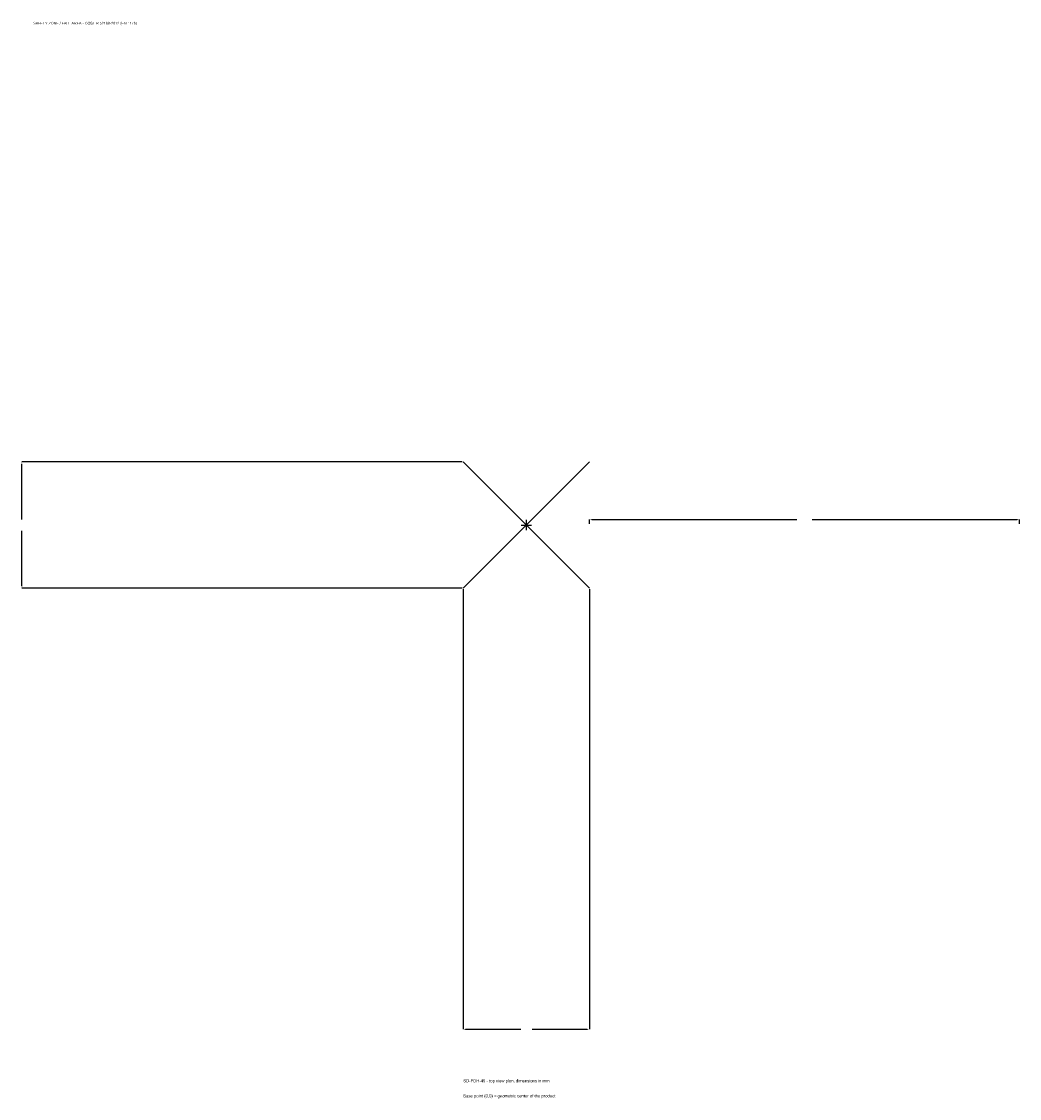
# Model space of a CAD drawing. Extents: x -1761 to 1720, y -2001 to 1757.
import ezdxf

# ---------------------------------------------------------------- set-up
doc = ezdxf.new("R2010")
doc.units = 0
for name, color, linetype in [('GP_MAF_zona_bezopasnosti', 1, 'Continuous'), ('ZSK_DANNYE', 3, 'Continuous'), ('ZSK_KONTUR', 7, 'Continuous'), ('ZSK_RAZMERY', 8, 'Continuous')]:
    doc.layers.add(name, color=color, linetype=linetype)
doc.dimstyles.new('ORION', dxfattribs={"dimtxt": 13.2, "dimasz": 7.92, "dimexe": 1.25, "dimexo": 3.96, "dimtad": 1, "dimcen": 2.5, "dimazin": 3, "dimtfac": 1, "dimtmove": 0, "dimatfit": 3})

# ---------------------------------------------------------------- blocks, each defined once
blk = doc.blocks.new('_CLOSEDFILLED')
at = {"color": 0, "linetype": 'BYBLOCK'}
blk.add_solid([(-1, 0.16), (0, 0), (-1, -0.16)], dxfattribs=at)
blk = doc.blocks.new('*D1')
for p, q in [((-220, -223.96), (-220, -1759.6)), ((220, -223.96), (220, -1759.6)), ((-212.08, -1759.6), (-19.8, -1759.6)), ((19.8, -1759.6), (212.08, -1759.6))]:
    blk.add_line(p, q)
at = {"layer": 'Defpoints'}
for p in [(-220, -220), (220, -220), (-220, -1759.6)]:
    blk.add_point(p, dxfattribs=at)
at = {"layer": 'ZSK_RAZMERY', "xscale": 7.919999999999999, "yscale": 7.919999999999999, "rotation": 180}
blk.add_blockref('_CLOSEDFILLED', (-220, -1759.6), dxfattribs=at)
at = {"layer": 'ZSK_RAZMERY', "xscale": 7.919999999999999, "yscale": 7.919999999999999}
blk.add_blockref('_CLOSEDFILLED', (220, -1759.6), dxfattribs=at)
blk = doc.blocks.new('*D2')
for p, q in [((-223.96, 220), (-1759.6, 220)), ((-1759.6, 19.8), (-1759.6, 212.08)), ((-1759.6, -212.08), (-1759.6, -19.8)), ((-223.96, -220), (-1759.6, -220))]:
    blk.add_line(p, q)
at = {"layer": 'Defpoints'}
for p in [(-220, 220), (-1759.6, -220), (-220, -220)]:
    blk.add_point(p, dxfattribs=at)
at = {"layer": 'ZSK_RAZMERY', "xscale": 7.919999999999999, "yscale": 7.919999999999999}
for p, rotation in [((-1759.6, 220), 90), ((-1759.6, -220), 270)]:
    blk.add_blockref('_CLOSEDFILLED', p, dxfattribs=dict(at, rotation=rotation))
blk = doc.blocks.new('*D3')
for p, q in [((220, 3.96), (220, 19.8)), ((227.92, 19.8), (943.6, 19.8)), ((996.4, 19.8), (1712.08, 19.8)), ((1720, 3.96), (1720, 19.8))]:
    blk.add_line(p, q)
at = {"layer": 'Defpoints'}
for p in [(220, 19.8), (220, 0), (1720, 0)]:
    blk.add_point(p, dxfattribs=at)
at = {"layer": 'ZSK_RAZMERY', "xscale": 7.919999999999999, "yscale": 7.919999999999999, "rotation": 180}
blk.add_blockref('_CLOSEDFILLED', (220, 19.8), dxfattribs=at)
at = {"layer": 'ZSK_RAZMERY', "xscale": 7.919999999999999, "yscale": 7.919999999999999}
blk.add_blockref('_CLOSEDFILLED', (1720, 19.8), dxfattribs=at)
blk = doc.blocks.new('B1')
at = {"layer": 'ZSK_KONTUR'}
for p, q in [((-220, -220), (220, 220)), ((-220, 220), (220, -220))]:
    blk.add_line(p, q, dxfattribs=at)
at = {"layer": 'ZSK_RAZMERY'}
for p, q in [((-17.6, 0), (17.6, 0)), ((0, -17.6), (0, 17.6))]:
    blk.add_line(p, q, dxfattribs=at)
at = {"layer": 'GP_MAF_zona_bezopasnosti', "color": 1}
blk.add_text('SAFETY ZONE / FALL AREA - GOST R 52169-2012 (EN 1176)', height=9.24, dxfattribs=at).set_placement((-1720, 1746.4))
at = {"layer": 'ZSK_RAZMERY'}
dim = blk.add_linear_dim(base=(-1759.6, -220), p1=(-220, -220), p2=(-220, 220), angle=90, dimstyle='ORION', dxfattribs=at)
dim.commit()
dim.dimension.update_dxf_attribs({"geometry": '*D2', "text_midpoint": (-1759.6, 0)})
for base, p1, p2, picture, middle in [((220, 19.8), (220, 0), (1720, 0), '*D3', (970, 19.8)), ((-220, -1759.6), (-220, -220), (220, -220), '*D1', (0, -1759.6))]:
    dim = blk.add_linear_dim(base=base, p1=p1, p2=p2, dimstyle='ORION', dxfattribs=at)
    dim.commit()
    dim.dimension.update_dxf_attribs({"geometry": picture, "text_midpoint": middle})

msp = doc.modelspace()

# ---------------------------------------------------------------- block references
msp.add_blockref('B1', (0, 0))

# ---------------------------------------------------------------- texts
at = {"layer": 'ZSK_DANNYE', "color": 3}
msp.add_text('SD-PDH-49 - top view plan, dimensions in mm', height=10.56, dxfattribs=at).set_placement((-220, -1944.4))
at = {"layer": 'ZSK_DANNYE', "color": 7}
msp.add_text('Base point (0,0) = geometric center of the product', height=10.56, dxfattribs=at).set_placement((-220, -1997.2))

doc.saveas('drawing.dxf')
